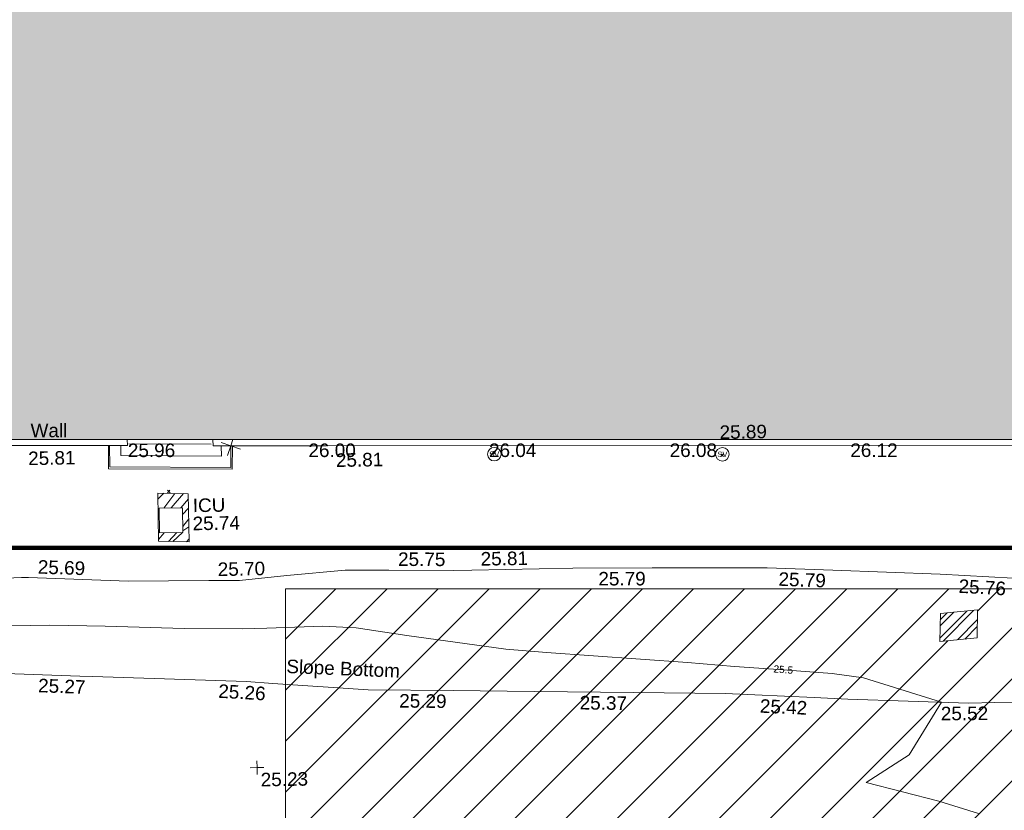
# Model space of a CAD drawing. Header units: millimetres. Extents: x -287732 to 520720, y -88450 to 287754.
# Tile 60 of 256: x -183460 to -156196, y 38364 to 60258. Entities that reach past the tile are written whole.
import ezdxf

# ---------------------------------------------------------------- set-up
doc = ezdxf.new("R2010")
doc.units = ezdxf.units.MM
doc.linetypes.add('IMPORT-HIDDEN2 _3_', pattern=[4762.5, 3175, -1587.5])
doc.linetypes.add('IMPORT-UG_ELEC_STREET LIGHTING_QLB2 _2_', pattern=[2700, 1500, -300.0000000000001, 0, -250, 150, -300.0000000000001, 0, -200])
for name, color, linetype, lineweight, true_color in [('00_TOPO_LEVEL_SPOT', 7, 'Continuous', 9, 0x666666), ('00_TOPO_SERV_IC', 5, 'Continuous', 9, 0x0000ff), ('00_TOPO_SERV_STOP_VALVE', 7, 'Continuous', 9, 0x666666), ('00_TOPO_STEPS', 7, 'Continuous', 9, 0x666666), ('00_TOPO_WALL', 7, 'Continuous', 9, 0x7c00a5), ('00_UAV_BUILDING_OUTLINE', 5, 'Continuous', 9, 0x0000ff), ('00_UAV_FORM_LINES', 7, 'Continuous', 9, 0x666666), ('00_UAV_SLOPE_BOTTOM', 30, 'Continuous', 9, 0xff7f00), ('00_UAV_SLOPE_TOP', 40, 'Continuous', 9, 0xffbf00), ('01_DTM_CONTOUR_MNR', 7, 'Continuous', 9, 0xa5a552), ('01_DTM_CONTOUR_MNR_LABELS', 7, 'Continuous', 9, 0xa5a552), ('12333-PUM-2D-U-0001-C01 - Rev2_REVIT IMPORT_dwg', 7, 'Continuous', 9, 0x767676), ('A_RHA_Line', 7, 'Continuous', 9, 0x00a600), ('PUM-CHAMBER EXTENTS', 6, 'IMPORT-HIDDEN2 _3_', 9, 0xff00ff)]:
    doc.layers.add(name, color=color, linetype=linetype, lineweight=lineweight, true_color=true_color)
doc.layers.add('A_RHA_Detail', color=7, linetype='Continuous', lineweight=9)
doc.layers.add('GEN-TEXT', color=7, linetype='Continuous', lineweight=9)
doc.styles.add('Swis721 Lt BT', font='swissl.ttf', dxfattribs={"height": 399.9999999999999})
doc.styles.add('Swis721 Lt BT_1', font='swissl.ttf', dxfattribs={"height": 200})
doc.styles.add('Swis721 Lt BT_2', font='swissl.ttf', dxfattribs={"height": 375})
pattern_1 = [(45, (-533641079.65, -725615854.3560001), (-265.1650429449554, 265.1650429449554), []), (45, (-533640902.873, -725615854.3560001), (-265.1650429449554, 265.1650429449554), [])]

# ---------------------------------------------------------------- blocks, each defined once
blk = doc.blocks.new('12333-PUM-2D-U-0001-C01 - Rev2_REVIT IMPORT_dwg_MSL_Sluice_Valve_SYM-2077186-Site Location Plan Proposed')
at = {"layer": '00_TOPO_SERV_STOP_VALVE', "color": 254, "true_color": 0xcccccc}
blk.add_circle((0, 0), 500.0000000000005, dxfattribs=at)
at = {"layer": '00_TOPO_SERV_STOP_VALVE', "insert": (0, 198.9876086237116), "char_height": 399.9999999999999, "width": 785.1100955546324, "attachment_point": 2, "line_spacing_factor": 1.005061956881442, "style": 'Swis721 Lt BT'}
blk.add_mtext('SV', dxfattribs=at)
blk = doc.blocks.new('12333-PUM-2D-U-0001-C01 - Rev2_REVIT IMPORT_dwg_MSL_Node_Linework_1-V1-Site Location Plan Proposed')
at = {"layer": '00_TOPO_STEPS', "color": 254, "true_color": 0xcccccc, "flags": 128}
for points in [[(165.4823156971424, 454.6589256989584), (-6.237314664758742e-10, 1.386069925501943e-10), (-704.8438894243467, 256.5421955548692)], [(704.8438894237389, -256.5421955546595), (0, 0), (-256.5421955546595, -704.8438894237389)]]:
    blk.add_lwpolyline(points, dxfattribs=at)
blk = doc.blocks.new('12333-PUM-2D-U-0001-C01 - Rev2_REVIT IMPORT_dwg_MM-2077200-Site Location Plan Proposed')
at = {"layer": '00_TOPO_LEVEL_SPOT', "color": 254, "true_color": 0xcccccc, "flags": 128}
for points in [[(0, -500.0000000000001), (0, 0), (-500.0000000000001, 0)], [(500.0000000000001, 0), (0, 0), (0, 500.0000000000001)]]:
    blk.add_lwpolyline(points, dxfattribs=at)
blk = doc.blocks.new('12333-PUM-2D-U-0001-C01 - Rev2_REVIT IMPORT_dwg_MGS62954_T2_Galway_ITM_3d_Rev1-2077680-Site Location Plan Proposed')
at = {"layer": '00_TOPO_SERV_IC', "color": 254, "true_color": 0xcccccc}
for p, q in [((533723202.3000001, 725604594.0000001), (533723202.3000001, 725605279.8000002)), ((533723202.3000001, 725605279.8000002), (533723850.0000002, 725605279.8000001)), ((533723850.0000002, 725605279.8000001), (533723850.0000001, 725604594)), ((533723202.3000001, 725604594.0000001), (533723850.0000001, 725604594))]:
    blk.add_line(p, q, dxfattribs=at)
at = {"layer": '00_TOPO_STEPS', "color": 254, "true_color": 0xcccccc}
blk.add_line((533722392.1389025, 725607073.8083667), (533724674.4694079, 725607027.0097165), dxfattribs=at)
at = {"layer": '00_TOPO_STEPS', "color": 254, "true_color": 0xcccccc, "flags": 128}
for points in [[(533721861.7672586, 725607036.9111186), (533721861.7672586, 725606449.148297), (533725209.8082011, 725606371.111605), (533725217.3279275, 725606974.426263)], [(533722173.2012043, 725607031.2889704), (533722173.2012043, 725606753.613673), (533724955.9607343, 725606688.0955626), (533724955.9607343, 725606978.9556572)]]:
    blk.add_lwpolyline(points, dxfattribs=at)
at = {"layer": '00_TOPO_WALL', "color": 254, "true_color": 0xcccccc, "flags": 128}
for points in [[(533701830.2565582, 725610293.7049698), (533701712.054715, 725610293.3237607), (533701631.7676285, 725610293.3237607), (533701218.6319092, 725610293.3237607), (533701217.0576314, 725609956.2152252), (533701184.9417043, 725607903.2770108), (533701181.0474187, 725607423.6489393), (533704720.537172, 725607339.6327112), (533710185.5411808, 725607242.4018139), (533719216.4163849, 725607084.6662056), (533722361.2238428, 725607027.8946996), (533722356.1844591, 725607195.6731868)], [(533724726.7923026, 725607154.516932), (533724726.7923026, 725606982.9270594), (533727857.9426414, 725606928.665412), (533738599.2087916, 725606758.3521893), (533747580.5101587, 725606594.0437561)]]:
    blk.add_lwpolyline(points, dxfattribs=at)
at = {"layer": '00_UAV_FORM_LINES', "color": 254, "true_color": 0xcccccc, "flags": 128}
blk.add_lwpolyline([(533725266.5290563, 725606973.573626), (533725241.6725001, 725606326.8510002), (533721820.6725001, 725606398.8510001), (533721834.7545982, 725607037.3987637)], dxfattribs=at)
at = {"layer": '00_UAV_SLOPE_BOTTOM', "color": 254, "true_color": 0xcccccc, "flags": 128}
blk.add_lwpolyline([(533750104.6725001, 725599495.8510004), (533746243.5020862, 725599494.1689394), (533745513.6725001, 725599493.8510003), (533742177.6725, 725599660.8510001), (533741250.7485588, 725599718.852144), (533738789.6725, 725599872.8510002), (533736256.8125488, 725599945.6150737), (533733498.6725001, 725600024.8510002), (533731259.6381633, 725600087.2359359), (533728904.6725003, 725600152.8510002), (533726270.7875851, 725600375.2783911), (533725541.6725001, 725600436.8510002), (533721278.6837463, 725600648.4756317), (533720928.6725001, 725600665.8510002), (533716285.9446912, 725600915.976928), (533714747.6725003, 725600998.8510002), (533711295.1872479, 725601217.7629018), (533708959.6725001, 725601365.8510001), (533706307.2142587, 725601561.7264552), (533703908.6725001, 725601738.8510003), (533701315.3626803, 725601828.038904), (533700128.6725001, 725601868.8510002), (533698692.6725001, 725602010.8510003)], dxfattribs=at)
at = {"layer": '00_UAV_SLOPE_TOP', "color": 254, "true_color": 0xcccccc, "flags": 128}
for points in [[(533761386.8955001, 725604402.6235), (533759252.8955, 725603191.6235001), (533758231.8955, 725602838.6235), (533757444.8955, 725602642.6235), (533756794.8140122, 725602562.9360918), (533756359.8955001, 725602509.6235001), (533755315.8955, 725602444.6235), (533753005.8955001, 725602536.6235001), (533751804.4551006, 725602600.9863786), (533749589.8955, 725602719.6235), (533746816.0832792, 725602925.5194864), (533744793.8955001, 725603075.6235001), (533741826.1148045, 725603236.7475302), (533740004.8954999, 725603335.6235001), (533736829.2806095, 725603387.6439971), (533734632.8954999, 725603423.6235001), (533731829.7178892, 725603415.1725575), (533731315.8955, 725603413.6235)], [(533699569.6725001, 725603935.8510001), (533704563.7012099, 725603711.0670991), (533704790.6725001, 725603700.8510001), (533708814.6725001, 725603565.8510001), (533709560.0429508, 725603529.1178865), (533714313.6725001, 725603294.8510003), (533714554.0520666, 725603301.3812402), (533719356.6725, 725603431.8510001), (533719551.8677158, 725603421.7444458), (533722311.6725001, 725603278.8510001), (533724547.9894083, 725603251.2958632), (533725395.6725, 725603240.8510001), (533726703.6725003, 725603350.8510001), (533728326.6725002, 725603476.8510002), (533729537.4410775, 725603451.2410438), (533731315.8955, 725603413.6235)]]:
    blk.add_lwpolyline(points, dxfattribs=at)
at = {"layer": '01_DTM_CONTOUR_MNR', "color": 254, "true_color": 0xcccccc, "flags": 128}
blk.add_lwpolyline([(533745740.909091, 725596430.9090909), (533744650, 725596795.5016181), (533742650, 725597340.0000001), (533743851.7893735, 725598089.7362972), (533744770.0000001, 725599530), (533742621.7555978, 725600238.8521625), (533741753.2819448, 725600380.3313961), (533740402.6746002, 725600501.4896984), (533739052.4391118, 725600622.614643), (533737759.5259942, 725600749.3708463), (533733858.705307, 725601099.2903044), (533732735.9233162, 725601208.174293), (533730003.2279692, 725601636.1666032), (533728604.9666463, 725601873.6159084), (533727675.3170527, 725601931.3570148), (533726124.6737651, 725601906.7247038), (533725466.9360465, 725601901.2790699), (533723839.3741335, 725601935.2871398), (533721654.00968, 725602039.3226558), (533720119.0821133, 725602095.5626547), (533716822.9269033, 725602092.6707971)], dxfattribs=at)
at = {"xscale": 0.375, "yscale": 0.375, "zscale": 0.375}
for name, p in [('12333-PUM-2D-U-0001-C01 - Rev2_REVIT IMPORT_dwg_MSL_Node_Linework_1-V1-Site Location Plan Proposed', (533725217.3279275, 725606974.426263)), ('12333-PUM-2D-U-0001-C01 - Rev2_REVIT IMPORT_dwg_MSL_Sluice_Valve_SYM-2077186-Site Location Plan Proposed', (533732508.8558176, 725606613.2152697)), ('12333-PUM-2D-U-0001-C01 - Rev2_REVIT IMPORT_dwg_MSL_Sluice_Valve_SYM-2077186-Site Location Plan Proposed', (533738824.7768948, 725606500.7395982)), ('12333-PUM-2D-U-0001-C01 - Rev2_REVIT IMPORT_dwg_MM-2077200-Site Location Plan Proposed', (533725790.0000001, 725598050.0000001))]:
    blk.add_blockref(name, p, dxfattribs=at)
at = {"layer": '00_TOPO_LEVEL_SPOT', "insert": (533725885.0808529, 725597902.6102245), "char_height": 375, "width": 1495.902363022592, "attachment_point": 1, "line_spacing_factor": 1.005061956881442, "style": 'Swis721 Lt BT_2'}
blk.add_mtext('25.23', dxfattribs=at)
at = {"layer": '00_TOPO_SERV_IC', "color": 251, "true_color": 0x666666, "char_height": 375, "attachment_point": 1, "line_spacing_factor": 1.005061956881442, "style": 'Swis721 Lt BT_2'}
for s, insert, width in [('ICU', (533724136.8337424, 725605527.7606302), 1021.012723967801), ('25.74', (533724122.9229175, 725605027.3022028), 1495.902363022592)]:
    blk.add_mtext(s, dxfattribs=dict(at, insert=insert, width=width))
at = {"layer": '00_TOPO_WALL', "color": 251, "true_color": 0x666666, "insert": (533719685.1041449, 725607682.4634943), "char_height": 375, "width": 1130.237340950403, "attachment_point": 1, "rotation": 358.98534781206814, "line_spacing_factor": 1.005061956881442, "style": 'Swis721 Lt BT_2'}
blk.add_mtext('Wall', dxfattribs=at)
at = {"layer": '00_TOPO_WALL', "color": 251, "true_color": 0x666666, "char_height": 375, "width": 1495.902363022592, "attachment_point": 1, "line_spacing_factor": 1.005061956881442, "style": 'Swis721 Lt BT_2'}
for s, insert in [('25.89', (533738756.4407886, 725607299.4993992)), ('25.81', (533719601.9361845, 725606909.3870951)), ('25.81', (533728121.7335341, 725606710.9637778))]:
    blk.add_mtext(s, dxfattribs=dict(at, insert=insert))
at = {"layer": '00_UAV_BUILDING_OUTLINE', "color": 251, "true_color": 0x666666, "char_height": 375, "width": 1495.902363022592, "attachment_point": 1, "line_spacing_factor": 1.005061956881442, "style": 'Swis721 Lt BT_2'}
for s, insert, rotation in [('25.96', (533722369.9589367, 725607086.0137677), 359.00538470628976), ('26.00', (533727369.029615, 725606999.2246232), 359.00538469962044), ('26.04', (533732368.1002932, 725606912.4354783), 359.00538469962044), ('26.08', (533737369.2073241, 725606825.6109805), 359.00538469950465), ('26.12', (533742370.0598115, 725606738.7909021), 359.00538469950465)]:
    blk.add_mtext(s, dxfattribs=dict(at, insert=insert, rotation=rotation))
at = {"layer": '00_UAV_SLOPE_BOTTOM', "color": 251, "true_color": 0x666666, "char_height": 375, "attachment_point": 1, "line_spacing_factor": 1.005061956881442, "style": 'Swis721 Lt BT_2'}
for s, insert, width, rotation in [('Slope Bottom', (533726663.2775872, 725601030.4661585), 3685.143599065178, 356.64061517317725), ('25.27', (533719778.8543437, 725600618.009688), 1495.902363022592, 357.00094085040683), ('25.26', (533724769.5991614, 725600378.299382), 1495.902363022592, 355.70539267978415), ('25.29', (533729763.0402946, 725600019.9979), 1495.902363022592, 358.4040133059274), ('25.37', (533734758.1212652, 725599879.7299656), 1495.902363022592, 358.3544577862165), ('25.42', (533739753.4821476, 725599703.4341702), 1495.902363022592, 356.4194542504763), ('25.52', (533744748.8149526, 725599404.9792978), 1495.902363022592, 359.24433030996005)]:
    blk.add_mtext(s, dxfattribs=dict(at, insert=insert, width=width, rotation=rotation))
at = {"layer": '00_UAV_SLOPE_TOP', "color": 251, "true_color": 0x666666, "char_height": 375, "width": 1495.902363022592, "attachment_point": 1, "line_spacing_factor": 1.005061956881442, "style": 'Swis721 Lt BT_2'}
for s, insert, rotation in [('25.69', (533719827.1403143, 725603903.3847276), 357.0360631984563), ('25.75', (533729797.8578352, 725603941.0731343), 358.7882707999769), ('25.81', (533732081.0974223, 725603909.7033404), 359.8402818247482), ('25.70', (533724796.8421671, 725603747.1029519), 0.13265311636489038), ('25.79', (533735333.5528502, 725603303.2366287), 359.0615082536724), ('25.79', (533740328.2640439, 725603209.0124764), 356.89240087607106), ('25.76', (533745314.892808, 725602927.245859), 355.7548042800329)]:
    blk.add_mtext(s, dxfattribs=dict(at, insert=insert, rotation=rotation))
at = {"layer": '01_DTM_CONTOUR_MNR_LABELS', "color": 251, "true_color": 0x666666, "insert": (533740415.9397795, 725600611.3715029), "char_height": 200, "width": 620.5117196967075, "attachment_point": 2, "rotation": 354.8739151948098, "line_spacing_factor": 1.005061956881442, "style": 'Swis721 Lt BT_1'}
blk.add_mtext('25.5', dxfattribs=at)
blk = doc.blocks.new('12333-PUM-2D-U-0001-C01 - Rev2_REVIT IMPORT_dwg-1620468-Site Location Plan Proposed')
at = {"layer": 'PUM-CHAMBER EXTENTS', "true_color": 0xffaaff}
h = blk.add_hatch(dxfattribs=at)
h.set_pattern_fill('FP_3', color=211, style=0, pattern_type=2)
h.set_pattern_definition(pattern_1)
h.paths.add_polyline_path([(82935.3501528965, -11521.35617844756), (82939.35015285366, -10187.35617864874), (82095.3501529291, -10154.3561787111), (82091.35015285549, -11488.35617862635), (82765.91002127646, -11514.73114964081)])
h.paths.add_polyline_path([(82122.65015285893, -11260.35617872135), (82122.6501528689, -10574.55617870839), (82770.35015291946, -10574.5561787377), (82770.35015290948, -11260.35617874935), (82758.37946939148, -11260.35617874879)])
h = blk.add_hatch(dxfattribs=at)
h.set_pattern_fill('FP_3', color=211, style=0, pattern_type=2)
h.set_pattern_definition(pattern_1)
h.paths.add_polyline_path([(103677.3501528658, -14641.35617867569), (104706.3501528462, -14560.35617867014), (104732.350152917, -13788.35617867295), (103703.3501529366, -13869.35617867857)])
at = {"layer": 'GEN-TEXT', "color": 253, "true_color": 0xaaaaaa}
for p, q in [((91392.99481385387, -9236.71151767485), (91463.70549197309, -9166.000839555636)), ((91463.70549197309, -9236.71151767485), (91392.99481385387, -9166.000839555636)), ((97702.99481379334, -9412.711517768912), (97773.70549191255, -9342.0008396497)), ((97773.70549191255, -9412.711517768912), (97702.99481379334, -9342.0008396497)), ((82362.99481382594, -10150.71151778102), (82433.70549194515, -10080.00083966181)), ((82433.70549194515, -10150.71151778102), (82362.99481382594, -10080.00083966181))]:
    blk.add_line(p, q, dxfattribs=at)
at = {"layer": 'PUM-CHAMBER EXTENTS', "color": 211, "linetype": 'Continuous', "true_color": 0xffaaff, "flags": 128}
for points in [[(82091.35015285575, -11488.35617862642), (82095.35015292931, -10154.35617871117), (82939.35015285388, -10187.35617864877), (82935.35015289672, -11521.3561784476)], [(104732.3501529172, -13788.35617867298), (104706.3501528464, -14560.35617867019), (103677.350152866, -14641.35617867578), (103703.3501529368, -13869.35617867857)]]:
    blk.add_lwpolyline(points, close=True, dxfattribs=at)
blk.add_blockref('12333-PUM-2D-U-0001-C01 - Rev2_REVIT IMPORT_dwg_MGS62954_T2_Galway_ITM_3d_Rev1-2077680-Site Location Plan Proposed', (-533641079.6498471, -725615854.3561786))

msp = doc.modelspace()

# ---------------------------------------------------------------- hatches: boundary and pattern name
at = {"layer": 'A_RHA_Detail', "true_color": 0xc0c0c0}
h = msp.add_hatch(color=9, dxfattribs=at)
h.paths.add_polyline_path([(-80880.60083809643, -68502.79057078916), (-80400.865924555, -68483.41509113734), (-80400.865924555, -62984.64684185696), (-24474.85765177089, -63009.32043784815), (-24456.14471271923, -50840.30023858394), (-36622.55041039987, -50831.65104353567), (-36622.55041039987, -44228.57792613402), (-50959.0526582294, -44218.38599194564), (-50959.0526582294, -42573.78171514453), (-54563.9325804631, -42571.21897729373), (-54565.69773352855, -45054.17447474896), (-92408.82109321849, -45027.27149621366), (-92411.78875845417, -49201.74309222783), (-100061.9988811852, -49201.74309222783), (-100052.2214449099, -64852.82557838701), (-86120.90825229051, -64852.82557838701), (-86092.1662649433, -62957.90041523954), (-84861.10047608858, -62957.90041523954), (-84854.79052929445, -68240.109737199), (-80870.60226892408, -68240.10973722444)])
h.paths.add_polyline_path([(-137238.9269902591, -68461.9384092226), (-132719.7426408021, -68433.0633692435), (-132847.0731201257, -62850.04282283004), (-130454.6837966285, -62916.63108078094), (-130498.2830220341, -61355.85393642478), (-117581.136331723, -61423.42893438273), (-117492.3908565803, -49183.91309190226), (-125136.5200282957, -49178.47881952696), (-125133.572703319, -45032.61887136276), (-163007.1824077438, -45005.6942194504), (-163007.1824076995, -44090.2963411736), (-163123.8521269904, -44090.21339942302), (-163122.6389897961, -42383.75184302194), (-166563.8543419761, -42383.75184298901), (-166565.034908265, -44044.39824208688), (-193158.4656786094, -44025.49275805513), (-193195.152889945, -62863.65652504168), (-137269.7106414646, -62916.63108078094), (-137254.3708868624, -65679.90523788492)])
h.paths.add_polyline_path([(120310.9497607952, -32334.28230164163), (120312.4652266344, -31610.73011961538), (133451.2244789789, -31638.24899384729), (133469.2230092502, -19717.98315780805), (121295.7536929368, -19692.48606430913), (121319.8434528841, -8190.941560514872), (112277.0825930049, -8172.001674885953), (112263.1770823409, -14811.1234547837), (78285.85310969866, -14739.95861438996), (78292.82277619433, -8167.077575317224), (75241.99098605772, -8160.673431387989), (69355.76844233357, -8152.931592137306), (69353.6659720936, -9156.74635762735), (68372.60878945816, -9154.691552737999), (68372.60878945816, -13705.52853215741), (69333.7233474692, -13707.54156770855), (69325.07112547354, -16249.53369228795), (66623.4489111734, -16249.53369228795), (66619.79243935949, -17995.29925530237), (65989.07757494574, -17995.2992552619), (65985.44262772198, -19730.78799483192), (57152.23993377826, -19712.28702421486), (57127.42535098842, -31559.89463417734), (70277.87165424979, -31587.43801817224), (70277.87165431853, -32271.7414715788), (78263.96947909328, -32285.12944888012), (78266.62661740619, -31019.79372153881), (112335.8856506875, -31091.15111860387), (112335.8856506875, -32317.57330553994), (119781.4233959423, -32333.17321913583)])
h.paths.add_polyline_path([(7503.717409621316, -1791.439263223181), (15482.43097392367, -674.0213231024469), (15484.0826588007, 148.1327206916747), (56188.28042539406, 205.5276654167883), (56155.84326007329, 14338.3166313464), (18016.62665935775, 14236.48149539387), (17967.9025208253, 34313.18372071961), (21727.10644863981, 34324.0692624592), (21708.90974962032, 40608.10218321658), (18009.66447159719, 40608.10218321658), (17995.54603706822, 45483.75063442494), (9770.084204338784, 45420.6329473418), (3966.213879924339, 45446.76585222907), (3984.771235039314, 14176.56786832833), (1023.062455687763, 14176.56786837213), (-276.5134647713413, 14190.52623461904), (-231.6790044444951, 5968.135265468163), (-226.4491536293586, 193.7444677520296), (553.0869992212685, 183.4716499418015), (7477.609307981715, 143.2867586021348), (7488.638446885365, -674.0213231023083)])
h.paths.add_polyline_path([(77755.59663317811, 53.47451145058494), (77729.51881611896, 1699.844979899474), (94464.47132486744, 1659.976083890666), (94606.37913471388, 17991.390236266), (88810.4190114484, 18015.03260816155), (88799.89418497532, 14436.74271609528), (69413.88950349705, 14457.8773889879), (69377.35724448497, 99.62816357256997), (75241.99098605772, 67.32134432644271)])
h.paths.add_polyline_path([(61252.12079701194, 46453.95617366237), (105774.7348988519, 46472.68783506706), (105768.2642198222, 61852.61234306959), (92285.13876309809, 61852.61234306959), (92308.59670399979, 65784.30757140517), (96107.4668000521, 65767.60445243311), (96059.68081117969, 75209.20847378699), (101084.8427276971, 75071.88872764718), (104988.0046543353, 74765.36560406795), (108403.6894220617, 74363.8408943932), (112009.2703903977, 73787.25420861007), (115645.3524815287, 73049.69667206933), (116890.8108051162, 72761.69136252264), (120208.9929833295, 71893.18353872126), (120865.241739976, 71703.68484519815), (124135.6329506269, 70669.67317906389), (127435.6253142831, 69480.50055823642), (127820.4368670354, 69394.93141813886), (128274.3081769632, 69331.69585753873), (128731.8791144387, 69306.66104516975), (129189.9401488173, 69320.00258290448), (129645.2782985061, 69371.62688826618), (130094.6997111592, 69461.17185603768), (130535.0520071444, 69588.00939074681), (130963.246434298, 69751.24981927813), (131376.2795165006, 69949.74812590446), (131771.2541232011, 70182.11198903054), (132162.5575600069, 70460.5404660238), (132496.0921583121, 70741.69081113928), (132820.871367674, 71064.98072578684), (133117.4593294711, 71414.31364272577), (133383.77568926, 71787.23923950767), (133616.5473239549, 72178.5372844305), (133817.1647262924, 72590.54524898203), (133982.6025969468, 73017.89547513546), (134111.7005086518, 73457.59040801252), (134203.5529320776, 73906.54590458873), (134257.5155883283, 74361.61286216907), (134272.5462649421, 74819.5993153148), (134250.5259875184, 75277.29281745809), (134189.6227572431, 75731.48297747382), (134090.9274700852, 76178.98397757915), (133955.1324028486, 76616.65691993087), (133783.1900598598, 77041.43184345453), (133576.3064937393, 77450.32925647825), (133335.932843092, 77840.48103920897), (133063.7551572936, 78209.15055532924), (132761.6825665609, 78553.75185442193), (132431.8338935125, 78871.8678050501), (132076.5227905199, 79161.26705197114), (131698.2415080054, 79419.91966861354), (131299.6434187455, 79646.01139197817), (131093.5942456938, 79746.34209763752), (132146.0467355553, 83110.22226145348), (122787.7632953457, 86282.54285518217), (121604.3555412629, 82800.3591886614), (117095.9864227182, 83870.84033785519), (116841.9598400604, 83526.35449572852), (116120.5435466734, 91221.93611972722), (110237.7341284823, 91274.27491021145), (110194.3680786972, 90435.39030214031), (104988.0046543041, 90486.49901390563), (104973.2761846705, 94309.82427956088), (103746.1314668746, 94309.8242795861), (103839.9937121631, 122852.1474271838), (96365.09202306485, 122931.9599470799), (96350.3400238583, 123952.4168585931), (104555.5505249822, 123902.1925226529), (104607.3234458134, 120248.5396156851), (125502.5015002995, 120134.1933400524), (125662.0200253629, 137657.3796882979), (114479.5865733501, 137699.2256881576), (114382.306264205, 129149.9458158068), (104644.159003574, 129187.9975073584), (104577.9931702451, 126217.3903144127), (101184.4926406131, 126159.1566967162), (101264.6166812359, 135959.2655565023), (89967.23178808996, 135988.8856164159), (89927.63362986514, 125823.6463181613), (93630.53562302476, 125840.7948842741), (93580.65688892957, 122931.9599470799), (88697.38835376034, 122904.7310126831), (88679.3898954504, 95739.09143775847), (86378.25848996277, 95739.09143775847), (86378.18187189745, 96178.1008337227), (83279.50743284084, 96200.92083327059), (83273.62493422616, 95735.74732133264), (70169.67509619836, 95733.22421950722), (70166.26842742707, 96272.07409347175), (66674.99731294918, 96257.14073655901), (66654.74538556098, 95755.71092136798), (65784.77231079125, 95755.71092136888), (65887.65094984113, 117470.630565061), (53473.3427162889, 117487.9046429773), (53434.44066309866, 98570.46349063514), (40649.41626916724, 98570.46349063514), (40610.16711559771, 94406.01479078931), (38853.82372868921, 94410.36303440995), (38848.65589191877, 89463.65332729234), (40612.46601912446, 89518.45976927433), (40665.38257362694, 86257.73741128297), (38372.19584460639, 86305.72309285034), (38369.79374539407, 76901.0507917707), (50937.9512507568, 76944.40198294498), (50922.88567286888, 74598.78180889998), (56484.9061132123, 74588.85093771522), (56484.9061132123, 75194.85181995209), (92465.4037153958, 75233.0258166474), (92645.92783662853, 71766.64845094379), (89810.55521366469, 69362.83965827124), (85313.16173974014, 69360.94750420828), (85313.16173974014, 66907.4050808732), (75210.14498263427, 66903.15451589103), (75210.14498263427, 63815.70944550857), (70819.40014309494, 63815.70999200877), (70819.21601505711, 64253.35708059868), (69456.83415683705, 64253.35708059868), (69455.7195737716, 66901.99623166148), (61303.32856759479, 66898.5668068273), (61304.56054988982, 63970.32021231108), (70500.41048208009, 63970.32021219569), (70500.4088543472, 61852.59006207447), (61245.6438848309, 61848.69637488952), (61252.03558504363, 46656.49344428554)])
h.paths.add_polyline_path([(-17153.16561239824, 48569.32684293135), (-17153.16561224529, 60770.38083685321), (-29362.88357759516, 60774.70428694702), (-29362.88357759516, 67399.20394580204), (-43507.24466814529, 67405.01911303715), (-43488.5313307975, 69093.07334175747), (-45766.41866231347, 69109.32868388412), (-45794.3462003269, 67405.01911303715), (-47272.11273194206, 67404.2124544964), (-47272.44887633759, 66454.91798908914), (-86004.56386332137, 66468.63299519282), (-86006.66970787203, 60521.58362721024), (-92662.87722510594, 60521.58362721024), (-92665.2138765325, 50184.35611932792), (-79752.0168396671, 50179.78309939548), (-79752.016597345, 48591.4932381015), (-17157.7163123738, 48569.32845417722)])
h.paths.add_polyline_path([(-201056.4185878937, 48628.75479108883), (-138377.9751621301, 48634.64535779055), (-138377.9751621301, 50133.28201003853), (-125467.710581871, 50134.49626164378), (-125468.6909603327, 60566.1903686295), (-132186.8595614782, 60565.86652591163), (-132187.4203588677, 66533.0197876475), (-170643.3098734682, 66805.61809689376), (-170643.3098732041, 67738.78475848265), (-200340.0100486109, 67488.93693764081), (-200348.7171487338, 60827.78025104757), (-201057.5650552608, 60827.71357558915), (-201056.6510294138, 51102.04313372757)])
h.paths.add_polyline_path([(-240051.5126725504, 54769.19491160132), (-239444.490259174, 54811.10754483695), (-239186.5396223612, 54841.92927608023), (-238764.8191577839, 54940.98166103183), (-238382.4735933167, 55122.46891388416), (-237990.3402229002, 55354.87497234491), (-237269.2031023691, 55936.21515020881), (-237032.4836384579, 56225.56611516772), (-236793.0039602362, 56569.31473944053), (-236554.5880578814, 57004.26389721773), (-236432.7219585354, 57267.46508908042), (-236300.081527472, 57753.26238983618), (-236250.7285154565, 58017.17885684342), (-236235.6490609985, 58516.21786804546), (-236233.2538429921, 58987.85640053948), (-236213.7029795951, 59823.48083769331), (-236363.8287855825, 59820.86038205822), (-236634.0279869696, 60698.06075827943), (-236391.9547756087, 61432.19726339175), (-236225.4740089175, 61435.10319600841), (-236201.6036569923, 62637.68779596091), (-232563.5271750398, 62639.28734435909), (-232563.5271750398, 63049.03842404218), (-232732.1945866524, 63049.15302218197), (-232860.1521277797, 63457.95890274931), (-232731.606808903, 63914.24862697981), (-232560.8209656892, 63914.24862697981), (-232515.1276847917, 70598.00033009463), (-240628.6947849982, 70598.85496273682), (-240629.7923196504, 72350.98321577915), (-246412.6011212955, 72347.36085933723), (-246412.6011212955, 70616.45923936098), (-254449.5805725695, 70618.60952619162), (-254454.637144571, 70754.06491720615), (-254469.7140363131, 73191.66276250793), (-263883.2532625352, 73267.83063688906), (-263902.4181505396, 68260.74348553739), (-263714.8217520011, 68259.82096572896), (-263552.9672900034, 67819.65434396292), (-263719.0883117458, 67392.2068408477), (-263913.6298699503, 67392.20684284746), (-263956.7001913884, 58633.76423459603), (-260181.1963171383, 58611.22607638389), (-260192.3146983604, 56354.25111579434), (-257184.684388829, 56339.46086021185), (-257213.4419957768, 57092.93866021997), (-257338.5163846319, 57093.27331223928), (-257471.0109294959, 57531.74572308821), (-257338.5163845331, 58062.22513696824), (-257203.4956297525, 58064.06881289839), (-257173.5751889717, 58598.54056692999), (-256478.2273617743, 58575.27357994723), (-256478.2273617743, 58788.51859473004), (-256013.0091299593, 58911.92701534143), (-255397.0786664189, 58780.99767617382), (-255397.0786664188, 58595.982422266), (-243809.885361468, 58585.92793201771), (-243805.3570672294, 58352.04527760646), (-243740.939469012, 57884.52572680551), (-243619.0830608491, 57421.84877545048), (-243424.3877545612, 56943.65915412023), (-243247.1437899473, 56608.24157713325), (-243003.0710579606, 56249.99021479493), (-242732.2093200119, 55932.75703082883), (-242371.7230178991, 55603.12658811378), (-242141.255125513, 55424.88676767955), (-241804.9643037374, 55216.88439822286), (-241529.4640827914, 55077.02869055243), (-241100.6275144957, 54917.18295003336), (-240836.2134980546, 54840.82833176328), (-240453.4486195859, 54788.60784130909), (-240218.9578693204, 54777.28227442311)])
h.paths.add_polyline_path([(40276.69022552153, 59895.36417752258), (40328.62676029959, 69196.9439153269), (36588.99968785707, 69217.8245910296), (36619.46637569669, 74674.25962428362), (32264.36460078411, 74687.02318924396), (32233.48293867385, 69156.26826306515), (11916.69390495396, 69269.70959686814), (11966.66200111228, 78218.75165974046), (29087.509017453, 78123.15526808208), (29143.44567205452, 88141.1370047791), (15719.348796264, 88216.09212953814), (15732.60379610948, 90589.9978889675), (4594.294101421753, 90652.19003489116), (4525.129359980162, 78265.12250449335), (10096.76365553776, 78234.01258731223), (10077.43887221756, 74773.03821910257), (4547.641142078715, 74803.91453678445), (4465.579974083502, 60107.1600234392), (19125.89094760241, 60025.30234268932), (19139.86249374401, 62527.53804644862), (31738.59196305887, 62457.19146404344), (31724.55430858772, 59943.11609815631), (38369.79364225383, 59906.01157293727)])
h.paths.add_polyline_path([(-246083.0241259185, 72334.29150213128), (-246083.0594797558, 72334.30275087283), (-246208.2905500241, 72334.29150213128)])
h.paths.add_polyline_path([(-114575.3004830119, 112178.0758695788), (-114575.3246435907, 112178.0758695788), (-114707.2752166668, 115801.5811617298)])
h.paths.add_polyline_path([(-154699.9178765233, 101760.4080976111), (-114382.050333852, 101776.0542914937), (-114382.050333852, 106926.9360164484), (-113755.641395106, 106927.1792101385), (-113757.5507412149, 111847.2721531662), (-114431.6837526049, 111847.2721531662), (-114431.8097758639, 112178.0758695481), (-114575.3004830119, 112178.0758695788), (-114578.9984943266, 121707.2390833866), (-123056.9849702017, 121707.2390833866), (-123068.8201032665, 156452.7036899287), (-119381.2340625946, 156454.1348067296), (-119381.2340625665, 160165.8597952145), (-115501.031452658, 160167.3662801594), (-115503.3750945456, 166206.5793118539), (-132411.7987151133, 166599.6604729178), (-132411.8243278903, 166665.6603411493), (-135275.0124468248, 166664.5490317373), (-135275.0124468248, 166628.1883101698), (-135911.3205076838, 166628.1944502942), (-135911.3479256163, 166352.1604668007), (-152521.1633846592, 166345.7146753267), (-152518.3680955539, 159142.6836790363), (-150699.3133726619, 159117.9265656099), (-150758.5477087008, 122560.691203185), (-151059.2005266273, 122560.691203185), (-151061.0981347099, 121302.4374932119), (-154138.3148337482, 121372.6012653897), (-154138.3148337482, 121865.1834517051), (-154704.3888425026, 121867.2611370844), (-154688.5451973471, 119352.3937021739), (-154745.5933227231, 119352.3715636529), (-154745.5763474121, 118722.1532660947), (-160794.1544526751, 118748.7442832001), (-160794.1544526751, 119410.5425977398), (-163852.1622693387, 119422.408321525), (-163855.0715294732, 118762.2003111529), (-167568.6765459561, 118778.5256058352), (-166634.6619849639, 124395.1277019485), (-166930.050559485, 124500.0918161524), (-167568.6765459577, 124707.6250903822), (-168028.2173235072, 124841.3808647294), (-168630.5006276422, 124991.3056740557), (-169238.2056069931, 125117.4693074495), (-169850.3952285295, 125219.6772876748), (-170466.1255403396, 125297.7720169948), (-171089.11025998, 125351.8553033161), (-171704.4065937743, 125381.1774255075), (-172325.0479971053, 125386.3595015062), (-172782.2248668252, 125374.5832362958), (-173401.7764235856, 125337.4554476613), (-174109.844898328, 125263.4341236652), (-174634.1213722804, 125190.4100126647), (-175245.0145766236, 125080.719099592), (-176047.1958093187, 124895.7675260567), (-176665.4852587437, 124724.7228134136), (-177045.3001228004, 124609.1129151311), (-177631.5127792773, 124405.2077276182), (-176665.4852586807, 118818.5158794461), (-177558.9402083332, 118822.4435768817), (-177662.2853368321, 125263.4341236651), (-176365.3912351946, 126542.9270807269), (-159462.2970490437, 126319.910391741), (-157057.7396790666, 128609.0850976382), (-157060.6673204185, 136153.1661957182), (-158638.8016610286, 137740.2441626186), (-159352.3735831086, 137740.2441626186), (-161634.4140634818, 140201.1078539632), (-168727.9404945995, 140256.8191146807), (-171035.0401161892, 137942.8847305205), (-174184.1459014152, 137942.8847305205), (-176460.1167434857, 140292.2858551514), (-177341.6856934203, 140292.2858551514), (-177341.7113613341, 140358.4281613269), (-183428.5803825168, 140356.0660244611), (-185921.6385985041, 137917.4639994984), (-185921.6385985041, 131757.3091155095), (-186906.8767412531, 131756.9267733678), (-187725.3914540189, 130809.9989183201), (-187724.058890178, 127376.1828148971), (-186481.0281350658, 126304.5577463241), (-186479.4846754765, 122327.2959175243), (-185176.2828158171, 121059.4673825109), (-180304.1129154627, 121059.4673824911), (-180304.1136492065, 118802.0484409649), (-193555.3706955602, 118802.0484409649), (-193555.368699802, 133117.8341649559), (-192593.6442938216, 133118.2073819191), (-192593.6442938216, 134200.8158367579), (-192224.6284783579, 134200.9592041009), (-192225.5653014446, 136615.0101267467), (-192595.0012460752, 136615.0101267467), (-192595.4357332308, 137734.4745165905), (-193589.2709668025, 137734.4746851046), (-193589.2685988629, 147474.570583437), (-193163.2062206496, 147492.8644732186), (-192765.7252967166, 147531.087133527), (-192359.9383250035, 147589.5931622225), (-192199.8207947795, 147616.5827294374), (-191882.7548926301, 147682.9245600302), (-191568.5380070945, 147761.6632019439), (-191257.654638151, 147852.677242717), (-190828.6072909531, 148002.2045655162), (-190647.7999969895, 148070.9514233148), (-190349.7690789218, 148197.8750094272), (-190056.9509284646, 148336.4013817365), (-189769.797051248, 148486.3169427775), (-189405.3590254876, 148698.0567944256), (-189132.906026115, 148873.2749095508), (-188867.542109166, 149059.0543929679), (-188609.6764469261, 149255.1087866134), (-188354.9814055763, 149465.3525772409), (-188079.6339208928, 149713.879248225), (-187884.9836199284, 149901.8220103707), (-187545.928247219, 150265.8040604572), (-187446.29984479, 150378.3960832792), (-187241.3270201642, 150629.2310214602), (-187046.3599558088, 150887.9197697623), (-186861.6992771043, 151154.0634500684), (-186546.1373636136, 151669.829875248), (-186524.4196769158, 151707.0632450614), (-163675.2898318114, 151669.829875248), (-163687.5843045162, 148134.07679455), (-157303.6541541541, 148136.492106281), (-157303.6541541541, 155759.91501608), (-157557.4317586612, 155765.0384228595), (-157555.9168973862, 166678.0466575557), (-187009.2021991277, 166699.7464767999), (-187013.0952111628, 162054.4009359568), (-188707.17754695, 162044.5925187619), (-188705.9961892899, 155021.5333641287), (-188737.9999316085, 154650.5326604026), (-188799.0133969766, 154283.1866125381), (-188857.2045401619, 154035.4341107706), (-188966.1106131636, 153679.3368924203), (-189102.6200311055, 153332.8820747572), (-189265.8911675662, 152998.2056672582), (-189454.9174011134, 152677.371060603), (-189645.2484685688, 152421.3220123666), (-189916.9563410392, 152104.2450531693), (-190212.7041973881, 151809.4634871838), (-190530.6686598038, 151538.7947471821), (-190868.8893671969, 151293.9075915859), (-191225.281078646, 151076.3118324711), (-191597.6465194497, 150887.3490191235), (-192092.8415776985, 150682.5621956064), (-192519.2468154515, 150561.8451365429), (-192903.8930791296, 150482.240889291), (-193187.215491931, 150440.8868273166), (-193594.1866364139, 150407.1257787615), (-193594.5952989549, 151459.9895227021), (-205369.2399268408, 151455.4201247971), (-205354.4523517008, 113350.0822379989), (-207187.1580384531, 113349.3710182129), (-207184.3024929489, 105991.0636522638), (-205312.8748221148, 105991.1901500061), (-205311.2362476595, 101769.6553082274), (-175488.6451201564, 101781.2285901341), (-175488.6451201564, 110889.6985621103), (-154703.4627663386, 110897.5679794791), (-154700.2792295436, 102691.5597281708)])
h.paths.add_polyline_path([(193735.9435693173, 113047.8274774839), (208865.0938716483, 114991.0266430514), (208976.1154123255, 114126.6471160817), (216447.8967332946, 115086.3281915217), (216038.7305308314, 118271.9702413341), (232648.5073383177, 120405.3421626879), (233425.993615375, 114352.0734369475), (240632.2017567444, 115277.6440988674), (239854.8412683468, 121329.9334727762), (256406.8682407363, 123455.8879629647), (257091.7572256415, 118089.1198988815), (264572.2871227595, 119040.8180953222), (261877.8350555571, 138524.7609215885), (259178.7147038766, 138221.6086035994), (259197.3483655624, 137439.0084132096), (254686.1480587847, 136897.0007612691), (255412.6810205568, 131314.8303176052), (240852.7447969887, 129522.4514056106), (239771.0426543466, 137918.8519126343), (240649.5822431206, 138010.1984551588), (240062.3063116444, 142776.6750342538), (239165.7694642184, 142685.0143484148), (237630.9646614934, 151018.3171732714), (266172.8791088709, 154560.7889781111), (271297.1876944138, 142612.4006970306), (276531.7397502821, 144861.098714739), (274941.5029779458, 148527.9037281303), (302074.5307653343, 160134.9084326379), (300215.9323773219, 164320.1841173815), (301528.1613272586, 164907.0997989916), (300405.1237791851, 167477.8916353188), (299016.6944531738, 166945.7181824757), (295626.7488506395, 174518.754428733), (294333.0289184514, 177537.1551681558), (287288.8475947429, 174518.754428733), (289427.6893504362, 169661.0163463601), (272956.7816584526, 162557.1203578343), (271943.2187787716, 164897.4305293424), (267016.3118217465, 162764.0369715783), (268502.3094164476, 159357.0430143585), (265200.4029574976, 157946.4096681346), (226856.416695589, 153146.7821792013), (227510.3041274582, 148852.0205334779), (228280.9873165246, 141179.0007483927), (227302.3544112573, 141050.281300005), (227895.3788235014, 136433.1758633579), (228748.5501749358, 136523.8855003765), (229602.3077302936, 128023.7667641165), (217691.2359889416, 126493.8999679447), (217642.3600127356, 126874.433267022), (215138.5007311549, 126552.8357430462), (215194.9980427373, 126112.965074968), (215015.6132226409, 126089.924757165), (214840.9672575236, 127449.66446064), (192258.7012018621, 124549.1816390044), (193486.3576426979, 114991.0266430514)])
h.paths.add_polyline_path([(-78076.24187439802, 117605.5188722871), (-78076.23951902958, 117610.0871211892), (-78070.318122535, 129485.7330792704), (-74723.15926543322, 129478.385255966), (-74723.15926543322, 125435.7860624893), (-48015.64546086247, 125380.0246061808), (-47996.55031653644, 135872.5822179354), (-61198.15919578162, 135901.5630078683), (-74714.72264144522, 135923.5088764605), (-74723.6287602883, 131865.2975510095), (-78070.318122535, 131872.642169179), (-78062.97909487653, 149549.7689430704), (-58292.26570492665, 149541.5607197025), (-58292.26570491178, 148946.2407608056), (-37707.70924046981, 148937.6946533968), (-37703.30827430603, 159740.0672041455), (-44148.26955755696, 159742.7429641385), (-44148.26955755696, 162961.3319174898), (-49829.95437583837, 162961.3319174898), (-49830.92144130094, 160632.0129326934), (-78494.09026625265, 160643.9130440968), (-78494.09026625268, 161615.1537738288), (-78739.225852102, 161615.2555472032), (-78691.7919454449, 168187.9195488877), (-90844.57645036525, 168126.8149079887), (-90962.52567694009, 152686.7636277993), (-89064.97866809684, 152685.9758215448), (-89079.54115380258, 117610.0871211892), (-78374.80218507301, 117605.6428258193)])
h.paths.add_polyline_path([(69254.82576126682, 129235.9722870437), (69259.97086178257, 136167.789247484), (86068.0992678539, 136131.0235193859), (86008.66431381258, 164703.3084147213), (58789.63167882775, 164723.511581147), (58789.63167882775, 170119.2062865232), (54460.1632489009, 170122.4198087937), (54457.21717773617, 166153.279245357), (47042.2151650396, 166158.7829869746), (47041.10931533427, 164668.9097040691), (39173.27935198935, 164674.7495545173), (39172.83712618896, 164078.9539098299), (17014.87910992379, 164095.4005254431), (17002.38841206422, 147267.1142245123), (12659.63471563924, 147267.1142245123), (12653.60087534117, 139137.9291796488), (17031.41608901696, 139134.6797717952), (17024.5879174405, 129935.3194463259), (39191.34773726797, 129918.8662983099), (39191.34773726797, 129258.2867272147), (69014.0340609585, 129236.1510132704)])
h.paths.add_polyline_path([(39265.62356917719, 139467.8223435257), (33050.91021530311, 139484.1586867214), (33087.56357182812, 153427.9220784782), (39277.60130889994, 153411.6505991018), (39277.60130890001, 152830.3127277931), (43058.29603858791, 152820.3745823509), (43024.83899408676, 140092.5601633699), (39267.2657899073, 140092.5601633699)])
h.paths.add_polyline_path([(1979.548949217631, 189123.2414339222), (18699.10403225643, 189180.0465563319), (18678.46874730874, 195253.6675675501), (24349.02704561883, 195272.9334348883), (24334.96888372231, 199550.7690688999), (28829.78348974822, 199566.0403168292), (28798.3577216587, 208815.6446464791), (24334.949615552, 208806.151404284), (24333.90624841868, 209113.2475694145), (16811.59093053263, 209087.6903002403), (16806.58456499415, 208843.5909093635), (6772.293057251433, 208809.4991440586), (6797.166076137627, 201488.5780549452), (-8471.058649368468, 201436.7038490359), (-8471.058649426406, 200429.0172028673), (-11856.09020770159, 200417.5164702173), (-11823.72827009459, 190892.3684138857), (-7614.729360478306, 190906.6685966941), (-7614.729360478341, 190170.8290169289), (-4608.619189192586, 190169.2993656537), (-4608.238782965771, 190916.8832264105), (1973.379031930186, 190939.2444180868), (1977.122761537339, 189837.3456693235)])
h.paths.add_polyline_path([(-20506.22133143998, 190640.0286460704), (-20122.28942212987, 206347.1214480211), (-41550.34215551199, 207015.2557957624), (-41462.26177903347, 210449.6195896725), (-31391.41053372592, 210152.0276719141), (-31078.64493155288, 223862.5743669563), (-44305.08575743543, 224230.7972280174), (-44490.79956591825, 211865.5542346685), (-47510.12209648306, 211942.9901385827), (-47722.57925071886, 203659.0205614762), (-47076.06680548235, 203635.3001465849), (-47175.4684425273, 199531.9403872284), (-46801.21126120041, 199520.4703269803), (-46873.68175963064, 195478.5899481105), (-44600.40472248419, 195425.2559779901), (-44685.88459507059, 192243.2795180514), (-38073.99929115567, 192135.6564362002), (-38104.39995468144, 191126.972250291), (-21537.79264466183, 190668.5723412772)])
h.paths.add_polyline_path([(16801.02360973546, 195961.500137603), (9656.615133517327, 196015.1086063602), (9643.838150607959, 199513.9922857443), (11631.77992468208, 199485.8321209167), (11631.7920940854, 203322.2460456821), (16806.58456511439, 203391.4855728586), (16801.0407710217, 195984.4293109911)])
h.paths.add_polyline_path([(122084.9264926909, 200536.2570557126), (122088.1805162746, 206386.1947929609), (125211.1061638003, 206386.1947929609), (125211.1162733, 206645.8932837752), (126202.7098976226, 206645.8932838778), (126203.0204769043, 207041.0477229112), (130401.4034741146, 206979.0758390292), (130444.2691124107, 209883.280297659), (126202.8383603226, 209945.8832030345), (126203.0204769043, 214624.1281189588), (127364.791950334, 214624.1281190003), (127365.2106673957, 225380.2058567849), (126159.8599207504, 225380.2527798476), (126207.4133336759, 241475.3410923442), (119482.5411291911, 241495.8747898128), (119479.2041949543, 246182.0096278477), (109943.9121324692, 246175.2196735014), (109953.2702601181, 233033.381429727), (115000.5285021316, 233033.3814296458), (114999.579292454, 208653.4991933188), (112026.3032630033, 208653.4991933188), (112024.3519988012, 200538.6761891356), (122024.6079402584, 200536.2715596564)])
h.paths.add_polyline_path([(30087.05071580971, 200986.75440713), (38030.67179071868, 201028.6865660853), (38030.67179071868, 202922.9731660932), (38109.89531492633, 202923.3913649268), (38067.25569096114, 208827.6066631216), (38013.35839378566, 208827.6672237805), (38012.38630971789, 209012.5383931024), (30044.90685988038, 208970.480297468), (30076.83023715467, 202922.9203834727)])
h.paths.add_polyline_path([(195986.2599417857, 205661.5722736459), (202896.8751332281, 206052.0074670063), (202676.8862551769, 209945.7611691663), (195766.2710618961, 209555.3259759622)])
h.paths.add_polyline_path([(-91652.40581580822, 206392.6172135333), (-79454.24421187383, 206432.5105635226), (-79629.29258199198, 238245.6998510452), (-68904.21147484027, 238215.095164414), (-68918.55832832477, 246312.9061543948), (-68918.56040493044, 246314.0782553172), (-68756.515268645, 246312.9061543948), (-68755.20581930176, 246638.9786699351), (-79620.07671794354, 246651.3624133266), (-79606.5628449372, 247343.5411849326), (-82154.50636787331, 247318.0695596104), (-82154.50636787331, 247488.1275895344), (-91640.64698348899, 247472.5371040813), (-91638.72040628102, 246846.4753752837), (-131470.3702759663, 246641.42150215), (-131470.3702759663, 250159.5419305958), (-142857.1087886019, 250176.7939677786), (-142864.0554935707, 246220.0701029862), (-165118.8027587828, 246272.3986783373), (-165040.0492656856, 253907.936045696), (-178677.4727934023, 253929.5079730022), (-178699.5521575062, 238176.7234097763), (-138599.3373496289, 238209.4781454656), (-138548.4479938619, 206627.5237025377), (-126646.6702863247, 206572.2299428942), (-126666.6805510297, 234825.8818836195), (-124962.7180531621, 234825.9534805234), (-124969.0241559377, 234688.4891474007), (-91595.61129713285, 234664.3133306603), (-91650.87307429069, 207155.5994723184)])
h.paths.add_polyline_path([(142123.7078574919, 209113.5383730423), (152768.4446292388, 209127.3137314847), (152745.2992288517, 227012.63380935), (142100.5623961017, 226998.8584508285), (142121.8067345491, 210582.5602643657)])
h.paths.add_polyline_path([(168998.8561129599, 209274.9592350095), (169026.8416078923, 226860.3446540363), (161686.6780314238, 226876.6646907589), (161647.6783165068, 209291.3037608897), (168846.6177107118, 209275.2977201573)])
h.paths.add_polyline_path([(49761.46820719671, 218476.5678095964), (49794.00484360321, 223316.1680811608), (41274.07755982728, 223363.4010619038), (41273.58999769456, 223290.8795634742), (32187.30576796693, 223351.9666549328), (32202.10532419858, 225553.2987454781), (20081.83724695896, 225634.7833114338), (20035.26675877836, 218707.7438801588), (31566.33951793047, 218630.2204881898), (31566.12891731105, 218598.8950898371), (49750.1971391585, 218476.6435849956)])
h.paths.add_polyline_path([(162361.9830851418, 234154.05208666), (162366.6425722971, 241589.9129272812), (135261.102696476, 241630.986197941), (135249.088870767, 234197.8735112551), (160249.0277027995, 234157.4671671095)])
h.paths.add_polyline_path([(176458.8604389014, 246709.5724700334), (176516.2484477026, 252173.1529804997), (168884.2833866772, 252253.3171281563), (168934.86529241, 257068.9279575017), (164355.0504715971, 257117.0331241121), (164296.1746742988, 251511.808811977), (164416.8965511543, 251510.5407811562), (164367.8024342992, 246836.573754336), (171460.1142273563, 246762.0779818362)])
at = {"layer": 'A_RHA_Detail', "true_color": 0xff80c0}
h = msp.add_hatch(dxfattribs=at)
h.set_pattern_fill('FP_17', color=231, style=0, pattern_type=2)
h.set_pattern_definition([(45, (0, 0), (-707.1067811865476, 707.1067811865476), [])])
h.paths.add_polyline_path([(-176097.2397296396, -30998.53304730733), (-126097.2397296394, -30998.53304730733), (-126097.2397296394, 44501.46695269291), (-176097.2397296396, 44501.46695269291), (-176097.2397296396, -19998.5330473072)])
h.paths.add_polyline_path([(-157977.9905695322, 43039.87473721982), (-157965.4677871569, 43812.21092044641), (-156938.0381537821, 43911.15710998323), (-156950.5609361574, 43138.82092675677)])

# ---------------------------------------------------------------- linework, layer by layer
at = {"layer": 'A_RHA_Line', "color": 7}
for p, q in [((-183966.7548720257, 48630.36089029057), (-178966.9308970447, 48630.83077752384)), ((-178966.9308970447, 48630.83077752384), (-173967.1069222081, 48631.30066475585)), ((-173967.1069222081, 48631.30066475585), (-168967.2829473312, 48631.77055184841)), ((-168967.2829473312, 48631.77055184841), (-163967.4589724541, 48632.2404389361)), ((-163967.4589724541, 48632.2404389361), (-158967.6349975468, 48632.71032631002)), ((-158967.6349975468, 48632.71032631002), (-153967.8110227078, 48633.18021340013)), ((-126097.2397296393, 44501.46695269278), (-176097.2397296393, 44501.46695269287)), ((-176097.2397296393, 44501.46695269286), (-176097.2397296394, -30998.53304730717))]:
    msp.add_line(p, q, dxfattribs=at)
at = {"layer": 'A_RHA_Line', "color": 1, "lineweight": 140, "true_color": 0xff0000}
msp.add_line((-122493.3547711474, 45632.01276412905), (-217181.9150624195, 45632.01276412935), dxfattribs=at)

# ---------------------------------------------------------------- block references
at = {"layer": '12333-PUM-2D-U-0001-C01 - Rev2_REVIT IMPORT_dwg', "color": 254, "linetype": 'IMPORT-UG_ELEC_STREET LIGHTING_QLB2 _2_', "true_color": 0xffd4d4, "rotation": 0.9999999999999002}
msp.add_blockref('12333-PUM-2D-U-0001-C01 - Rev2_REVIT IMPORT_dwg-1620468-Site Location Plan Proposed', (-261895.0770586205, 55869.5817132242), dxfattribs=at)

doc.saveas('drawing.dxf')
